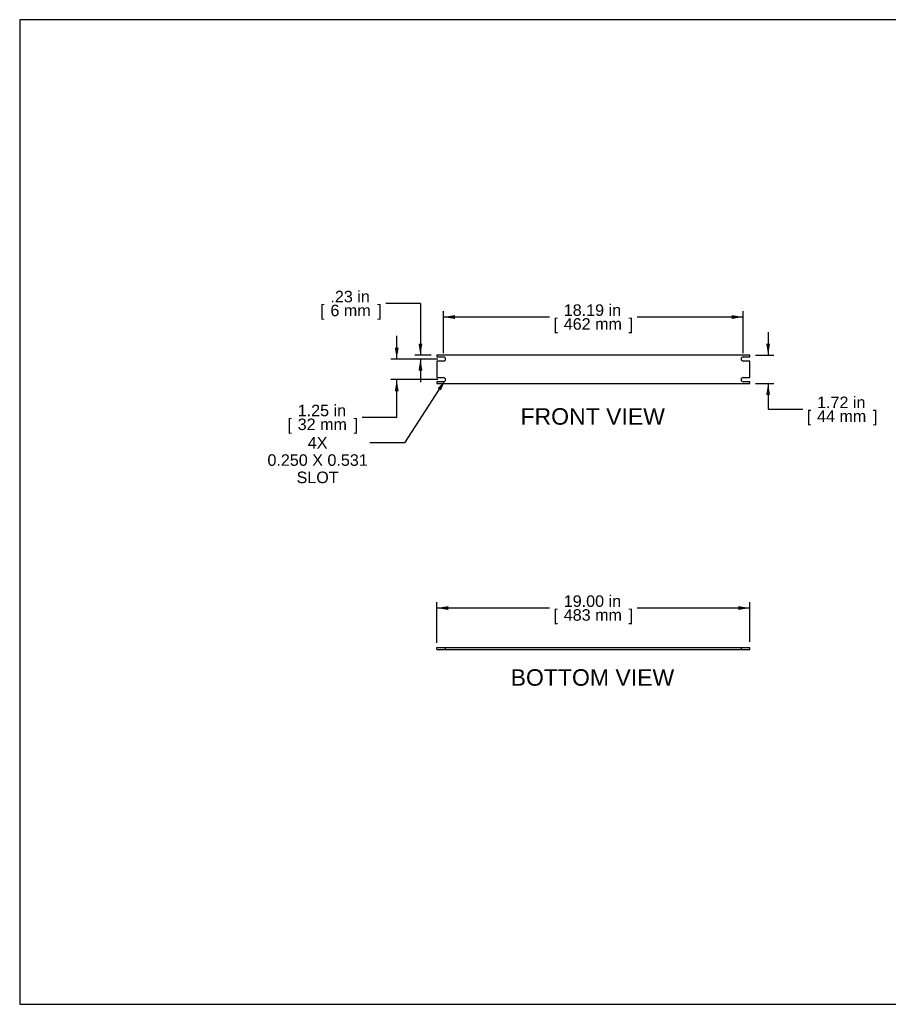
# Model space of a CAD drawing. Header units: inches. Extents: x 0 to 80, y 0 to 59.8.
# Tile 1 of 11: x 0 to 52.7, y 0 to 59.8. Entities that reach past the tile are written whole.
import ezdxf
from ezdxf import colors
from ezdxf.entities.mleader import LeaderData, LeaderLine
from ezdxf.enums import TextEntityAlignment as Align
from ezdxf.lldxf.tags import DXFTag
from ezdxf.math import Vec2, Vec3

# ---------------------------------------------------------------- set-up
doc = ezdxf.new("R2010")
doc.units = ezdxf.units.IN
doc.header["$MEASUREMENT"] = 0
doc.layers.add('COM41826', color=7, linetype='Continuous')
doc.layers.add('Default', color=7, linetype='Continuous')
doc.styles.add('SEACAD_Arial', font='arial.ttf')
tags = doc.linetypes.add('HIDDEN2', pattern=[0.1875, 0.125, -0.0625]).pattern_tags.tags
tags[6:7] = [DXFTag(74, 4), DXFTag(75, 0), DXFTag(340, '0'), DXFTag(46, 0.0), DXFTag(50, 0.0), DXFTag(44, 0.0), DXFTag(45, 0.0)]
tags[4:5] = [DXFTag(74, 4), DXFTag(75, 0), DXFTag(340, '0'), DXFTag(46, 0.0), DXFTag(50, 0.0), DXFTag(44, 0.0), DXFTag(45, 0.0)]
doc.dimstyles.new('WEB', dxfattribs={"dimtxt": 0.7, "dimasz": 0.7, "dimexe": 0.35, "dimexo": 0.35, "dimgap": 0.35, "dimtad": 0, "dimtih": 1, "dimtoh": 1, "dimzin": 4, "dimdsep": 46, "dimtxsty": 'SEACAD_Arial', "dimblk1": '_SE_FILLED', "dimblk2": '_SE_FILLED', "dimsah": 1, "dimcen": 0.35, "dimadec": 0, "dimazin": 0, "dimtfac": 1, "dimtofl": 0, "dimtmove": 0, "dimatfit": 3, "dimfxl": 1, "dimtolj": 1, "dimtzin": 4, "dimarcsym": 0})

# ---------------------------------------------------------------- blocks, each defined once
blk = doc.blocks.new('SE2')
at = {"layer": 'COM41826', "color": 7, "linetype": 'Continuous'}
for p, q in [((44.322, 39.412), (25.322, 39.412)), ((25.322, 39.412), (25.322, 39.303)), ((25.322, 39.303), (25.729, 39.303)), ((25.322, 39.053), (25.322, 38.053)), ((25.729, 39.053), (25.322, 39.053)), ((43.916, 39.303), (44.322, 39.303)), ((44.322, 39.053), (43.916, 39.053)), ((44.322, 39.303), (44.322, 39.412)), ((44.322, 38.053), (44.322, 39.053)), ((25.322, 38.053), (25.729, 38.053)), ((25.322, 37.803), (25.322, 37.694)), ((25.729, 37.803), (25.322, 37.803)), ((25.322, 37.694), (44.322, 37.694)), ((43.916, 38.053), (44.322, 38.053)), ((44.322, 37.803), (43.916, 37.803)), ((44.322, 37.694), (44.322, 37.803))]:
    blk.add_line(p, q, dxfattribs=at)
for centre, start, end in [((25.729, 39.178), 270, 90), ((43.916, 39.178), 90, 270), ((25.729, 37.928), 270, 90), ((43.916, 37.928), 90, 270)]:
    blk.add_arc(centre, 0.125, start, end, dxfattribs=at)
blk = doc.blocks.new('DMBLK6')
at = {"layer": 'Default', "linetype": 'Continuous', "transparency": 16777216}
for points in [[(26.429, 41.847), (25.729, 41.73), (26.429, 41.614)], [(43.216, 41.847), (43.216, 41.614), (43.916, 41.73)]]:
    blk.add_hatch(color=7, dxfattribs=at).paths.add_polyline_path(points)
at = {"layer": 'Default', "color": 7, "linetype": 'Continuous', "transparency": 16777216}
for p, q in [((25.729, 39.528), (25.729, 42.08)), ((43.916, 39.528), (43.916, 42.08)), ((32.158, 41.73), (25.729, 41.73)), ((43.916, 41.73), (37.487, 41.73))]:
    blk.add_line(p, q, dxfattribs=at)
at = {"layer": 'Default', "color": 7, "linetype": 'Continuous', "transparency": 16777216, "style": 'SEACAD_Arial'}
for s, p in [('18.19 in', (33.027, 42.5)), ('[', (32.403, 41.66)), ('462 mm', (33.027, 41.66)), (']', (36.968, 41.66))]:
    blk.add_text(s, height=0.7, dxfattribs=at).set_placement(p, align=Align.TOP_LEFT)
blk = doc.blocks.new('_SE_FILLED')
at = {"color": 0}
blk.add_line((0, 0), (-1, 0), dxfattribs=at)
blk.add_solid([(0, 0), (-1, -0.1665), (-1, 0.1665), (0, 0)], dxfattribs=at)
blk = doc.blocks.new('DMBLK7')
at = {"layer": 'Default', "linetype": 'Continuous', "transparency": 16777216}
for points in [[(45.55, 40.112), (45.317, 40.112), (45.434, 39.412)], [(45.55, 36.994), (45.434, 37.694), (45.317, 36.994)]]:
    blk.add_hatch(color=7, dxfattribs=at).paths.add_polyline_path(points)
at = {"layer": 'Default', "color": 7, "linetype": 'Continuous', "transparency": 16777216}
for p, q in [((45.434, 40.812), (45.434, 39.412)), ((44.672, 39.412), (45.784, 39.412)), ((44.672, 37.694), (45.784, 37.694)), ((45.434, 37.694), (45.434, 36.129)), ((45.434, 36.129), (47.534, 36.129))]:
    blk.add_line(p, q, dxfattribs=at)
at = {"layer": 'Default', "color": 7, "linetype": 'Continuous', "transparency": 16777216, "style": 'SEACAD_Arial'}
for s, p in [('1.72 in', (48.403, 36.899)), ('[', (47.779, 36.059)), ('44 mm', (48.403, 36.059)), (']', (51.796, 36.059))]:
    blk.add_text(s, height=0.7, dxfattribs=at).set_placement(p, align=Align.TOP_LEFT)
blk = doc.blocks.new('SE4')
at = {"layer": 'COM41826', "color": 7, "linetype": 'Continuous'}
for p, q in [((25.322, 21.668), (44.322, 21.668)), ((25.322, 21.543), (25.322, 21.668)), ((25.322, 21.543), (44.322, 21.543)), ((44.322, 21.543), (44.322, 21.668))]:
    blk.add_line(p, q, dxfattribs=at)
at = {"layer": 'COM41826', "color": 7, "linetype": 'HIDDEN2'}
for p, q in [((25.854, 21.543), (25.854, 21.668)), ((43.791, 21.668), (43.791, 21.543))]:
    blk.add_line(p, q, dxfattribs=at)
blk = doc.blocks.new('DMBLK8')
at = {"layer": 'Default', "linetype": 'Continuous', "transparency": 16777216}
for points in [[(26.022, 24.177), (25.322, 24.06), (26.022, 23.943)], [(43.622, 24.177), (43.622, 23.943), (44.322, 24.06)]]:
    blk.add_hatch(color=7, dxfattribs=at).paths.add_polyline_path(points)
at = {"layer": 'Default', "color": 7, "linetype": 'Continuous', "transparency": 16777216}
for p, q in [((25.322, 21.956), (25.322, 24.41)), ((32.158, 24.06), (25.322, 24.06)), ((44.322, 24.06), (37.487, 24.06)), ((44.322, 22.018), (44.322, 24.41))]:
    blk.add_line(p, q, dxfattribs=at)
at = {"layer": 'Default', "color": 7, "linetype": 'Continuous', "transparency": 16777216, "style": 'SEACAD_Arial'}
for s, p in [('19.00 in', (33.027, 24.83)), ('[', (32.403, 23.99)), ('483 mm', (33.027, 23.99)), (']', (36.968, 23.99))]:
    blk.add_text(s, height=0.7, dxfattribs=at).set_placement(p, align=Align.TOP_LEFT)
blk = doc.blocks.new('DMBLK9')
at = {"layer": 'Default', "linetype": 'Continuous', "transparency": 16777216}
for points in [[(22.772, 39.878), (22.888, 39.178), (23.005, 39.878)], [(22.772, 37.228), (23.005, 37.228), (22.888, 37.928)]]:
    blk.add_hatch(color=7, dxfattribs=at).paths.add_polyline_path(points)
at = {"layer": 'Default', "color": 7, "linetype": 'Continuous', "transparency": 16777216}
for p, q in [((22.888, 39.178), (22.888, 40.578)), ((25.379, 39.178), (22.538, 39.178)), ((25.379, 37.928), (22.538, 37.928)), ((22.888, 35.635), (22.888, 37.928)), ((22.888, 35.635), (20.788, 35.635))]:
    blk.add_line(p, q, dxfattribs=at)
at = {"layer": 'Default', "color": 7, "linetype": 'Continuous', "transparency": 16777216, "style": 'SEACAD_Arial'}
for s, p in [('1.25 in', (16.876, 36.405)), ('[', (16.252, 35.565)), ('32 mm', (16.876, 35.565)), (']', (20.27, 35.565))]:
    blk.add_text(s, height=0.7, dxfattribs=at).set_placement(p, align=Align.TOP_LEFT)
blk = doc.blocks.new('DMBLK10')
at = {"layer": 'Default', "linetype": 'Continuous', "transparency": 16777216}
for points in [[(24.21, 40.112), (24.327, 39.412), (24.443, 40.112)], [(24.21, 38.478), (24.443, 38.478), (24.327, 39.178)]]:
    blk.add_hatch(color=7, dxfattribs=at).paths.add_polyline_path(points)
at = {"layer": 'Default', "color": 7, "linetype": 'Continuous', "transparency": 16777216}
for p, q in [((24.327, 42.552), (22.227, 42.552)), ((24.327, 42.552), (24.327, 39.412)), ((24.972, 39.412), (23.977, 39.412)), ((25.379, 39.178), (23.977, 39.178)), ((24.327, 39.178), (24.327, 37.778))]:
    blk.add_line(p, q, dxfattribs=at)
at = {"layer": 'Default', "color": 7, "linetype": 'Continuous', "transparency": 16777216, "style": 'SEACAD_Arial'}
for s, p in [('.23 in', (18.862, 43.322)), ('[', (18.238, 42.482)), ('6 mm', (18.862, 42.482)), (']', (21.708, 42.482))]:
    blk.add_text(s, height=0.7, dxfattribs=at).set_placement(p, align=Align.TOP_LEFT)

msp = doc.modelspace()

# ---------------------------------------------------------------- linework, layer by layer
at = {"layer": 'Default', "color": 7, "linetype": 'Continuous'}
for p, q in [((80, 59.783), (0, 59.783)), ((0, 59.783), (0, 0)), ((0, 0), (80, 0))]:
    msp.add_line(p, q, dxfattribs=at)

# ---------------------------------------------------------------- block references
at = {"layer": 'Default'}
for name in ['SE2', 'SE4']:
    msp.add_blockref(name, (0, 0), dxfattribs=at)

# ---------------------------------------------------------------- texts
at = {"layer": 'Default', "color": 7, "linetype": 'Continuous', "style": 'SEACAD_Arial'}
for s, p in [('FRONT VIEW', (30.399, 36.194)), ('BOTTOM VIEW', (29.801, 20.343))]:
    msp.add_text(s, height=1, dxfattribs=at).set_placement(p, align=Align.TOP_LEFT)

# ---------------------------------------------------------------- dimensions: what is measured, and where the dimension line sits
at = {"layer": 'Default', "color": 7, "linetype": 'Continuous'}
for base, p1, p2, angle, picture, middle, dimtype in [((24.327, 39.178), (25.322, 39.412), (25.729, 39.178), 90, 'DMBLK10', (22.227, 42.552), 160), ((45.434, 39.412), (44.322, 39.412), (44.322, 37.694), 270, 'DMBLK7', (47.534, 36.129), 161), ((22.888, 37.928), (25.729, 37.928), (25.729, 39.178), 90, 'DMBLK9', (20.788, 35.635), 161), ((44.322, 24.06), (44.322, 21.668), (25.322, 21.606), 180.18847, 'DMBLK8', (34.822, 24.06), 161)]:
    dim = msp.add_linear_dim(base=base, p1=p1, p2=p2, angle=angle, text='\\A1;<>', dimstyle='WEB', override={"dimpost": '\\X'}, dxfattribs=at)
    dim.commit()
    dim.dimension.update_dxf_attribs({"geometry": picture, "text_midpoint": middle, "dimtype": dimtype})
dim = msp.add_linear_dim(base=(25.729, 41.73), p1=(43.916, 39.178), p2=(25.729, 39.178), text='\\A1;<>', dimstyle='WEB', override={"dimpost": '\\X'}, dxfattribs=at)
dim.commit()
dim.dimension.update_dxf_attribs({"geometry": 'DMBLK6', "text_midpoint": (34.822, 41.73), "dimtype": 160})

# ---------------------------------------------------------------- leaders
ml = msp.add_multileader_mtext('Standard', dxfattribs=at)
ml.set_content('\\pxsm0.9;{\\fArial|c0|p34;\\W1.;4X\\P0.250 X 0.531\\PSLOT\\P}', color=7)
ml.set_leader_properties(linetype='ByLayer')
ml.build(insert=Vec2(0, 0))
ml.multileader.update_dxf_attribs({"dogleg_length": 2.1, "arrow_head_size": 0.7})
ctx = ml.context
ctx.base_point, ctx.char_height, ctx.arrow_head_size, ctx.landing_gap_size = Vec3(17.994, 34.445), 0.7, 0.7, 0.245
notes = []
notes.append((ctx, [(0, (1, 1, 0), (23.361, 34.089), (-1, 0), 2.1, [(0, [(25.854, 37.928)], 0, [])])]))
ctx.mtext.insert, ctx.mtext.alignment = Vec3(18.084, 34.445), 2
for ctx, leaders in notes:
    for number, flags, end, landing, length, lines in leaders:
        leader = LeaderData()
        leader.index, (leader.has_last_leader_line, leader.has_dogleg_vector, leader.attachment_direction) = number, flags
        leader.last_leader_point, leader.dogleg_vector, leader.dogleg_length = Vec3(end), Vec3(landing), length
        for number, points, colour, breaks in lines:
            line = LeaderLine()
            line.index, line.vertices, line.color, line.breaks = number, Vec3.list(points), colors.encode_raw_color(colour), breaks
            leader.lines.append(line)
        ctx.leaders.append(leader)

doc.saveas('drawing.dxf')
